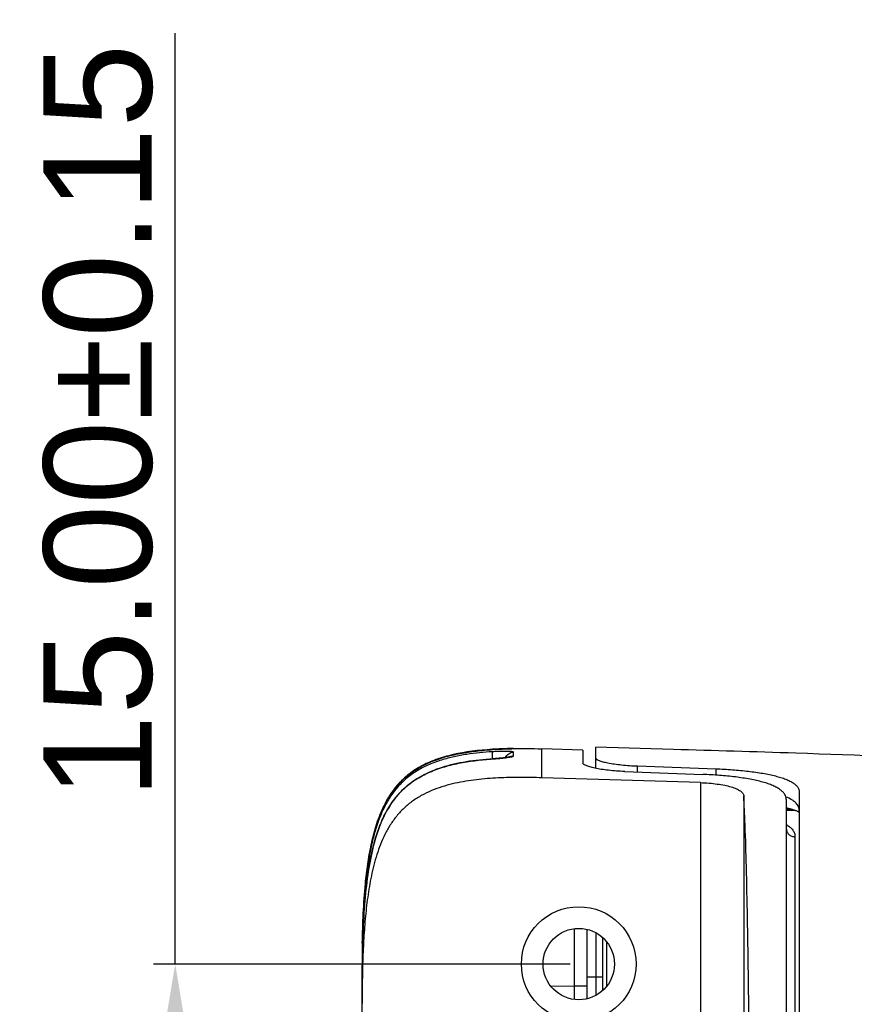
# Model space of a CAD drawing. Header units: millimetres. Extents: x 2984 to 3412, y -1556 to -1253.
# Tile 14 of 53: x 3038 to 3057, y -1384 to -1361. Entities that reach past the tile are written whole.
import ezdxf

# ---------------------------------------------------------------- set-up
doc = ezdxf.new("R2010")
doc.units = ezdxf.units.MM
doc.layers.add('06___PRT_ALL_SURFS', color=7, linetype='Continuous')
doc.styles.add('HANA', font='arial.ttf')
doc.dimstyles.new('HANA$0', dxfattribs={"dimtxt": 2.5, "dimasz": 2.5, "dimexe": 0.5, "dimexo": 0.2, "dimgap": 0.5, "dimtad": 1, "dimzin": 1, "dimdsep": 46, "dimtxsty": 'HANA', "dimcen": 0, "dimclrd": 3, "dimclre": 3, "dimclrt": 4, "dimadec": 0, "dimazin": 0, "dimtfac": 1, "dimtmove": 0, "dimatfit": 3, "dimfxl": 1, "dimtzin": 0, "dimarcsym": 0})

# ---------------------------------------------------------------- blocks, each defined once
blk = doc.blocks.new('*D35')
at = {"color": 3, "lineweight": -2}
for p, q in [((3041.492, -1382.632), (3041.492, -1361.12)), ((3050.614, -1382.632), (3040.992, -1382.632)), ((3041.492, -1395.132), (3041.492, -1385.132)), ((3050.614, -1397.632), (3040.992, -1397.632))]:
    blk.add_line(p, q, dxfattribs=at)
at = {"color": 3}
for points in [[(3041.909, -1385.132), (3041.075, -1385.132), (3041.492, -1382.632)], [(3041.075, -1395.132), (3041.909, -1395.132), (3041.492, -1397.632)]]:
    blk.add_solid(points, dxfattribs=at)
at = {"layer": 'Defpoints', "color": 0}
for p in [(3041.492, -1382.632), (3050.814, -1382.632), (3050.814, -1397.632)]:
    blk.add_point(p, dxfattribs=at)
at = {"color": 4, "insert": (3039.716, -1370.087), "char_height": 2.5, "attachment_point": 5, "rotation": 90, "style": 'HANA'}
blk.add_mtext('15.00%%p0.15', dxfattribs=at)

msp = doc.modelspace()

# ---------------------------------------------------------------- linework, layer by layer
at = {"color": 7, "linetype": 'Continuous'}
for p, q in [((3048.827, -1377.675), (3048.759, -1377.68)), ((3048.821, -1377.675), (3048.823, -1377.67)), ((3048.823, -1377.675), (3049.267, -1377.655)), ((3048.823, -1377.675), (3048.823, -1377.675)), ((3048.876, -1377.672), (3048.827, -1377.675)), ((3048.929, -1377.669), (3048.876, -1377.672)), ((3048.985, -1377.666), (3048.929, -1377.669)), ((3049.043, -1377.664), (3048.985, -1377.666)), ((3049.104, -1377.661), (3049.043, -1377.664)), ((3049.178, -1377.658), (3049.104, -1377.661)), ((3049.284, -1377.655), (3049.265, -1377.655)), ((3049.267, -1377.655), (3049.307, -1377.653)), ((3049.279, -1377.652), (3049.273, -1377.652)), ((3049.283, -1377.652), (3049.276, -1377.652)), ((3049.29, -1377.652), (3049.279, -1377.652)), ((3049.28, -1377.652), (3049.3, -1377.652)), ((3049.293, -1377.652), (3049.283, -1377.652)), ((3049.29, -1377.654), (3049.284, -1377.655)), ((3049.292, -1377.652), (3049.287, -1377.652)), ((3049.294, -1377.652), (3049.29, -1377.652)), ((3049.292, -1377.654), (3049.29, -1377.654)), ((3049.293, -1377.654), (3049.292, -1377.654)), ((3049.293, -1377.654), (3049.294, -1377.654)), ((3049.294, -1377.654), (3049.293, -1377.654)), ((3049.298, -1377.652), (3049.294, -1377.652)), ((3049.304, -1377.651), (3049.3, -1377.652)), ((3049.302, -1377.652), (3049.3, -1377.652)), ((3049.307, -1377.651), (3049.303, -1377.652)), ((3049.307, -1377.653), (3049.307, -1377.651)), ((3049.307, -1377.82), (3049.307, -1377.735)), ((3049.307, -1377.82), (3049.307, -1377.735)), ((3050.909, -1377.686), (3049.962, -1377.658)), ((3049.964, -1378.327), (3049.962, -1377.658)), ((3050.909, -1377.686), (3050.909, -1377.987)), ((3051.209, -1378.11), (3051.209, -1377.62)), ((3048.846, -1377.889), (3048.757, -1377.895)), ((3048.823, -1377.89), (3048.823, -1377.885)), ((3048.87, -1377.887), (3048.846, -1377.889)), ((3048.893, -1377.885), (3048.87, -1377.887)), ((3048.915, -1377.883), (3048.893, -1377.885)), ((3048.937, -1377.882), (3048.915, -1377.883)), ((3048.958, -1377.88), (3048.937, -1377.882)), ((3048.979, -1377.878), (3048.958, -1377.88)), ((3048.999, -1377.876), (3048.979, -1377.878)), ((3049.018, -1377.874), (3048.999, -1377.876)), ((3049.036, -1377.872), (3049.018, -1377.874)), ((3049.053, -1377.871), (3049.036, -1377.872)), ((3049.07, -1377.869), (3049.053, -1377.871)), ((3049.086, -1377.867), (3049.07, -1377.869)), ((3049.101, -1377.865), (3049.086, -1377.867)), ((3049.115, -1377.863), (3049.101, -1377.865)), ((3049.129, -1377.862), (3049.115, -1377.863)), ((3049.141, -1377.86), (3049.129, -1377.862)), ((3049.153, -1377.858), (3049.141, -1377.86)), ((3049.164, -1377.857), (3049.153, -1377.858)), ((3049.174, -1377.855), (3049.164, -1377.857)), ((3051.875, -1378.183), (3053.679, -1378.25)), ((3052.175, -1378.194), (3052.175, -1378.055)), ((3052.175, -1378.055), (3053.979, -1378.121)), ((3053.979, -1378.121), (3053.979, -1378.266)), ((3053.627, -1378.44), (3049.964, -1378.327)), ((3053.627, -1378.44), (3053.627, -1401.825)), ((3055.909, -1378.655), (3055.909, -1401.61)), ((3054.627, -1378.747), (3054.627, -1401.518)), ((3055.609, -1378.828), (3055.609, -1401.437)), ((3055.609, -1379.053), (3055.754, -1379.056)), ((3055.809, -1379.08), (3055.609, -1379.08)), ((3055.821, -1379.08), (3055.809, -1379.08)), ((3055.809, -1379.69), (3055.809, -1400.575)), ((3045.885, -1380.776), (3045.884, -1380.781)), ((3050.715, -1383.136), (3050.717, -1381.813)), ((3051.009, -1383.434), (3051.009, -1381.831)), ((3045.815, -1382.089), (3045.814, -1382.122)), ((3051.209, -1381.908), (3051.209, -1383.357)), ((3051.359, -1382.013), (3051.359, -1383.252)), ((3045.814, -1382.122), (3045.814, -1382.15)), ((3051.459, -1383.147), (3051.459, -1382.118)), ((3045.81, -1382.603), (3045.809, -1382.655)), ((3045.809, -1396.722), (3045.809, -1382.655)), ((3045.81, -1382.71), (3045.809, -1382.71)), ((3045.811, -1382.655), (3045.81, -1382.655)), ((3051.359, -1382.932), (3051.009, -1382.932)), ((3050.168, -1383.145), (3050.715, -1383.136)), ((3050.715, -1383.451), (3050.715, -1383.136)), ((3050.715, -1383.136), (3051.009, -1383.136))]:
    msp.add_line(p, q, dxfattribs=at)
for points in [[(3048.759, -1377.68), (3048.679, -1377.686), (3048.6, -1377.693), (3048.522, -1377.7), (3048.444, -1377.709), (3048.368, -1377.718), (3048.292, -1377.729), (3048.218, -1377.74), (3048.144, -1377.752), (3048.072, -1377.765), (3048, -1377.779), (3047.93, -1377.794), (3047.86, -1377.811), (3047.792, -1377.828), (3047.725, -1377.846), (3047.659, -1377.866), (3047.595, -1377.886), (3047.532, -1377.908), (3047.47, -1377.931), (3047.409, -1377.955), (3047.35, -1377.98), (3047.293, -1378.006), (3047.237, -1378.033), (3047.182, -1378.061), (3047.13, -1378.091), (3047.079, -1378.121), (3047.029, -1378.153), (3046.981, -1378.185), (3046.934, -1378.218), (3046.889, -1378.253), (3046.845, -1378.288), (3046.803, -1378.325), (3046.762, -1378.362), (3046.722, -1378.401), (3046.683, -1378.441), (3046.645, -1378.482), (3046.607, -1378.525), (3046.571, -1378.569), (3046.536, -1378.615), (3046.501, -1378.664), (3046.467, -1378.713), (3046.433, -1378.765), (3046.401, -1378.818), (3046.37, -1378.873), (3046.339, -1378.93), (3046.31, -1378.988), (3046.297, -1379.016)], [(3049.239, -1377.656), (3049.23, -1377.656), (3049.227, -1377.657), (3049.178, -1377.658)], [(3049.265, -1377.655), (3049.244, -1377.656), (3049.241, -1377.656), (3049.239, -1377.656)], [(3048.757, -1377.895), (3048.678, -1377.902), (3048.598, -1377.909), (3048.52, -1377.917), (3048.443, -1377.926), (3048.366, -1377.936), (3048.29, -1377.947), (3048.216, -1377.959), (3048.142, -1377.972), (3048.069, -1377.985), (3047.998, -1378), (3047.927, -1378.016), (3047.858, -1378.032), (3047.789, -1378.05), (3047.722, -1378.069), (3047.656, -1378.089), (3047.592, -1378.11), (3047.528, -1378.132), (3047.467, -1378.156), (3047.406, -1378.18), (3047.347, -1378.206), (3047.29, -1378.233), (3047.234, -1378.261), (3047.179, -1378.289), (3047.127, -1378.319), (3047.076, -1378.35), (3047.026, -1378.382), (3046.978, -1378.415), (3046.932, -1378.449), (3046.887, -1378.484), (3046.843, -1378.52), (3046.801, -1378.557), (3046.759, -1378.595), (3046.719, -1378.634), (3046.68, -1378.675), (3046.642, -1378.717), (3046.605, -1378.76), (3046.569, -1378.805), (3046.533, -1378.852), (3046.498, -1378.901), (3046.464, -1378.951), (3046.431, -1379.004), (3046.399, -1379.058), (3046.368, -1379.113), (3046.337, -1379.17), (3046.308, -1379.229), (3046.28, -1379.289), (3046.253, -1379.351), (3046.227, -1379.414), (3046.202, -1379.478), (3046.179, -1379.543), (3046.156, -1379.609), (3046.134, -1379.677), (3046.113, -1379.745), (3046.094, -1379.815), (3046.075, -1379.885), (3046.057, -1379.957), (3046.04, -1380.029), (3046.023, -1380.103), (3046.008, -1380.178), (3045.993, -1380.254), (3045.979, -1380.332), (3045.965, -1380.41), (3045.952, -1380.49), (3045.94, -1380.572), (3045.929, -1380.654), (3045.918, -1380.738), (3045.908, -1380.823), (3045.898, -1380.909), (3045.889, -1380.997), (3045.88, -1381.085), (3045.872, -1381.175), (3045.865, -1381.266), (3045.858, -1381.358), (3045.852, -1381.451), (3045.846, -1381.545), (3045.84, -1381.64), (3045.835, -1381.736), (3045.831, -1381.833), (3045.827, -1381.931), (3045.824, -1382.03), (3045.82, -1382.129), (3045.82, -1382.151)], [(3049.222, -1377.845), (3049.222, -1377.845), (3049.221, -1377.845), (3049.221, -1377.846), (3049.22, -1377.846), (3049.218, -1377.846), (3049.217, -1377.847), (3049.215, -1377.847), (3049.213, -1377.848), (3049.21, -1377.848), (3049.208, -1377.849), (3049.205, -1377.849), (3049.202, -1377.85), (3049.199, -1377.851), (3049.195, -1377.851), (3049.191, -1377.852), (3049.187, -1377.853), (3049.183, -1377.853), (3049.179, -1377.854), (3049.174, -1377.855)], [(3055.609, -1379.016), (3055.631, -1379.021), (3055.66, -1379.028), (3055.688, -1379.036), (3055.714, -1379.043), (3055.739, -1379.051), (3055.761, -1379.058), (3055.782, -1379.065), (3055.802, -1379.073)], [(3055.802, -1379.073), (3055.819, -1379.08), (3055.835, -1379.086)], [(3055.835, -1379.086), (3055.85, -1379.093), (3055.863, -1379.099), (3055.875, -1379.105), (3055.885, -1379.111), (3055.894, -1379.117), (3055.902, -1379.122)], [(3055.902, -1379.122), (3055.908, -1379.126), (3055.909, -1379.127)]]:
    msp.add_lwpolyline(points, dxfattribs=at)
for radius in [1.325, 0.825]:
    msp.add_circle((3050.814, -1382.632), radius, dxfattribs=at)
for centre, radius, start, end in [((3049.047, -1383.013), 5.344, 98.4154, 98.6953), ((3049.071, -1383.178), 5.511, 97.8599, 98.4139), ((3049.107, -1383.437), 5.772, 97.2445, 97.8592), ((3049.362, -1386.216), 8.564, 93.3304, 93.6141), ((3049.363, -1386.213), 8.561, 93.4722, 93.6144), ((3049.363, -1386.212), 8.559, 93.4767, 93.6144), ((3049.362, -1386.209), 8.556, 93.4805, 93.6144), ((3049.348, -1386), 8.347, 93.4651, 93.6061), ((3049.434, -1387.563), 9.912, 90.9303, 93.4177), ((3049.433, -1387.544), 9.893, 90.9609, 93.4159), ((3049.362, -1386.225), 8.572, 93.0645, 93.4647), ((3049.378, -1386.531), 8.879, 92.8176, 93.066), ((3049.392, -1386.81), 9.158, 92.4307, 92.8175), ((3049.306, -1377.849), 0.197, 99.8177, 101.0324), ((3049.309, -1377.851), 0.2, 90.8207, 100.9105), ((3049.306, -1377.849), 0.197, 96.8261, 99.8163), ((3049.306, -1377.849), 0.198, 91.8954, 96.8271), ((3049.31, -1377.853), 0.2, 90.8234, 95.0262), ((3049.306, -1377.848), 0.197, 91.0248, 91.8929), ((3052.305, -1377.712), 3.486, 182.5235, 182.8457), ((3048.16, -1368.332), 9.583, 273.9676, 274.0901), ((3048.779, -1380.187), 2.748, 154.3649, 154.7567), ((3069.991, -1382.558), 24.181, 178.5079, 178.8882), ((3075.397, -1382.652), 29.588, 179.0282, 180.0215), ((3075.082, -1382.697), 29.273, 178.9303, 180.0262), ((3073.965, -1382.913), 28.156, 178.4483, 180.0536), ((3073.898, -1382.623), 28.088, 179.2764, 179.4048), ((3072.594, -1382.606), 26.784, 179.025, 179.2773), ((3075.372, -1382.638), 29.562, 179.4059, 179.6536), ((3077.685, -1382.652), 31.876, 179.6539, 179.9135)]:
    msp.add_arc(centre, radius, start, end, dxfattribs=at)
for points, knots in [([(3048.823, -1377.726), (3048.624, -1377.738), (3048.325, -1377.767), (3047.933, -1377.838), (3047.643, -1377.913), (3047.361, -1378.015), (3047.093, -1378.15), (3046.846, -1378.323), (3046.63, -1378.532), (3046.45, -1378.772), (3046.303, -1379.034), (3046.187, -1379.311), (3046.096, -1379.596), (3046.024, -1379.887), (3045.948, -1380.28), (3045.91, -1380.577), (3045.89, -1380.776)], [0, 0, 0, 0, 0.124918, 0.187393, 0.249868, 0.312339, 0.374804, 0.437265, 0.499733, 0.562219, 0.62473, 0.68726, 0.749803, 0.812353, 0.874907, 1, 1, 1, 1]), ([(3046.297, -1379.016), (3046.351, -1378.902), (3046.444, -1378.737), (3046.595, -1378.535), (3046.723, -1378.395), (3046.864, -1378.269), (3047.068, -1378.12), (3047.347, -1377.971), (3047.704, -1377.845), (3048.072, -1377.76), (3048.446, -1377.705), (3048.697, -1377.683), (3048.823, -1377.675)], [0, 0, 0, 0, 0.125021, 0.18757, 0.25011, 0.312644, 0.375172, 0.500102, 0.625065, 0.750042, 0.87502, 1, 1, 1, 1]), ([(3048.823, -1377.67), (3048.498, -1377.69), (3048.039, -1377.747), (3047.508, -1377.9), (3047.155, -1378.057), (3046.852, -1378.261), (3046.598, -1378.512), (3046.422, -1378.764), (3046.332, -1378.934), (3046.302, -1378.998)], [0, 0, 0, 0, 0.264378, 0.396568, 0.528757, 0.660946, 0.793135, 0.925324, 1, 1, 1, 1]), ([(3048.822, -1377.866), (3048.822, -1377.856), (3048.821, -1377.838), (3048.82, -1377.812), (3048.82, -1377.789), (3048.82, -1377.769), (3048.82, -1377.752), (3048.82, -1377.741), (3048.821, -1377.734), (3048.822, -1377.73), (3048.822, -1377.728), (3048.823, -1377.726), (3048.823, -1377.726)], [0, 0, 0, 0, 0.201368, 0.388156, 0.556074, 0.701276, 0.820459, 0.910958, 0.94483, 0.970918, 0.989198, 1, 1, 1, 1]), ([(3049.307, -1377.735), (3049.307, -1377.734), (3049.304, -1377.732), (3049.301, -1377.731), (3049.295, -1377.729), (3049.285, -1377.727), (3049.269, -1377.724), (3049.248, -1377.722), (3049.214, -1377.72), (3049.161, -1377.718), (3049.089, -1377.717), (3049.006, -1377.718), (3048.917, -1377.721), (3048.855, -1377.724), (3048.823, -1377.726)], [0, 0, 0, 0, 0.007542, 0.014116, 0.022854, 0.047012, 0.080085, 0.121855, 0.171972, 0.295355, 0.445701, 0.61747, 0.804435, 1, 1, 1, 1]), ([(3049.123, -1377.862), (3049.13, -1377.844), (3049.15, -1377.809), (3049.194, -1377.768), (3049.247, -1377.742), (3049.287, -1377.735), (3049.307, -1377.735)], [0, 0, 0, 0, 0.24982, 0.49977, 0.749845, 1, 1, 1, 1]), ([(3072.662, -1379.095), (3072.456, -1379.061), (3070.996, -1378.823), (3068.264, -1378.471), (3064.326, -1378.139), (3060.165, -1377.914), (3056.312, -1377.773), (3053.927, -1377.7), (3053.005, -1377.673)], [0, 0, 0, 0, 0.034111, 0.241375, 0.448639, 0.655903, 0.863167, 1, 1, 1, 1]), ([(3045.82, -1382.151), (3045.827, -1381.901), (3045.843, -1381.527), (3045.884, -1381.029), (3045.926, -1380.657), (3045.983, -1380.287), (3046.061, -1379.921), (3046.166, -1379.561), (3046.307, -1379.214), (3046.463, -1378.942), (3046.616, -1378.744), (3046.743, -1378.607), (3046.884, -1378.483), (3047.086, -1378.337), (3047.363, -1378.19), (3047.716, -1378.065), (3048.081, -1377.979), (3048.45, -1377.923), (3048.699, -1377.9), (3048.823, -1377.892)], [0, 0, 0, 0, 0.125071, 0.187609, 0.250147, 0.312683, 0.375216, 0.437741, 0.50025, 0.562731, 0.593991, 0.625249, 0.656503, 0.687755, 0.750194, 0.812644, 0.875098, 0.937549, 1, 1, 1, 1]), ([(3048.822, -1377.89), (3048.822, -1377.89), (3048.823, -1377.891), (3048.823, -1377.891), (3048.823, -1377.892)], [0, 0, 0, 0, 0.168774, 1, 1, 1, 1]), ([(3048.844, -1377.89), (3048.909, -1377.886), (3049.003, -1377.878), (3049.121, -1377.865), (3049.173, -1377.858), (3049.197, -1377.854)], [0, 0, 0, 0, 0.554174, 0.795667, 1, 1, 1, 1]), ([(3049.197, -1377.854), (3049.213, -1377.852), (3049.235, -1377.848), (3049.262, -1377.842), (3049.277, -1377.838), (3049.29, -1377.833), (3049.299, -1377.829), (3049.305, -1377.825), (3049.307, -1377.822), (3049.307, -1377.82)], [0, 0, 0, 0, 0.40593, 0.570842, 0.709041, 0.819962, 0.903659, 0.961621, 1, 1, 1, 1]), ([(3049.206, -1377.849), (3049.221, -1377.84), (3049.254, -1377.826), (3049.289, -1377.82), (3049.307, -1377.82)], [0, 0, 0, 0, 0.499831, 1, 1, 1, 1]), ([(3051.875, -1378.183), (3051.811, -1378.18), (3051.686, -1378.173), (3051.505, -1378.157), (3051.34, -1378.135), (3051.215, -1378.112), (3051.128, -1378.092), (3051.072, -1378.077), (3051.024, -1378.062), (3050.984, -1378.047), (3050.956, -1378.034), (3050.938, -1378.024), (3050.922, -1378.012), (3050.909, -1377.998), (3050.909, -1377.987)], [0, 0, 0, 0, 0.191204, 0.374077, 0.542086, 0.689465, 0.753879, 0.811415, 0.861654, 0.904275, 0.9391, 0.953602, 0.966212, 1, 1, 1, 1]), ([(3051.209, -1377.876), (3051.209, -1377.88), (3051.213, -1377.887), (3051.22, -1377.895), (3051.232, -1377.905), (3051.253, -1377.917), (3051.284, -1377.93), (3051.324, -1377.944), (3051.372, -1377.957), (3051.428, -1377.971), (3051.516, -1377.989), (3051.641, -1378.01), (3051.869, -1378.038), (3052.05, -1378.05), (3052.175, -1378.055)], [0, 0, 0, 0, 0.013394, 0.022068, 0.032464, 0.058952, 0.093401, 0.135816, 0.185984, 0.24356, 0.308102, 0.455936, 0.624564, 1, 1, 1, 1]), ([(3053.979, -1378.121), (3054.108, -1378.125), (3054.36, -1378.139), (3054.724, -1378.173), (3055.009, -1378.212), (3055.218, -1378.252), (3055.357, -1378.284), (3055.482, -1378.319), (3055.593, -1378.357), (3055.688, -1378.399), (3055.767, -1378.444), (3055.829, -1378.492), (3055.875, -1378.543), (3055.903, -1378.598), (3055.909, -1378.637), (3055.909, -1378.655)], [0, 0, 0, 0, 0.184626, 0.361071, 0.522958, 0.596716, 0.664918, 0.727123, 0.78303, 0.832505, 0.875633, 0.912808, 0.944862, 0.973229, 1, 1, 1, 1]), ([(3049.964, -1378.327), (3049.796, -1378.321), (3049.46, -1378.316), (3048.955, -1378.326), (3048.452, -1378.365), (3048.037, -1378.431), (3047.711, -1378.515), (3047.472, -1378.596), (3047.241, -1378.699), (3047.023, -1378.827), (3046.823, -1378.981), (3046.645, -1379.16), (3046.491, -1379.361), (3046.319, -1379.651), (3046.159, -1380.041), (3046.03, -1380.529), (3045.942, -1381.026), (3045.884, -1381.527), (3045.846, -1382.03), (3045.816, -1382.702), (3045.809, -1383.206), (3045.809, -1383.543)], [0, 0, 0, 0, 0.06251, 0.125019, 0.187523, 0.250017, 0.281272, 0.312526, 0.343777, 0.375023, 0.406267, 0.43751, 0.468756, 0.500005, 0.562461, 0.624951, 0.687455, 0.749963, 0.812473, 0.874983, 1, 1, 1, 1]), ([(3053.627, -1378.44), (3053.693, -1378.442), (3053.821, -1378.449), (3054.008, -1378.469), (3054.179, -1378.497), (3054.328, -1378.533), (3054.436, -1378.571), (3054.506, -1378.605), (3054.548, -1378.631), (3054.581, -1378.658), (3054.606, -1378.686), (3054.622, -1378.716), (3054.626, -1378.737), (3054.627, -1378.747)], [0, 0, 0, 0, 0.180334, 0.353709, 0.513773, 0.655255, 0.774397, 0.825006, 0.869619, 0.908532, 0.942389, 0.972313, 1, 1, 1, 1]), ([(3055.609, -1378.828), (3055.609, -1378.808), (3055.603, -1378.766), (3055.576, -1378.707), (3055.53, -1378.651), (3055.468, -1378.599), (3055.389, -1378.55), (3055.294, -1378.505), (3055.184, -1378.463), (3055.059, -1378.425), (3054.92, -1378.39), (3054.711, -1378.348), (3054.426, -1378.305), (3054.061, -1378.269), (3053.809, -1378.255), (3053.679, -1378.25)], [0, 0, 0, 0, 0.028609, 0.058522, 0.091697, 0.129567, 0.173027, 0.222544, 0.278271, 0.340131, 0.407864, 0.481069, 0.641691, 0.816771, 1, 1, 1, 1]), ([(3054.627, -1401.518), (3054.632, -1401.413), (3054.644, -1401.182), (3054.666, -1400.639), (3054.69, -1399.803), (3054.715, -1398.618), (3054.737, -1397.206), (3054.754, -1395.604), (3054.771, -1393.225), (3054.778, -1390.132), (3054.771, -1387.04), (3054.754, -1384.66), (3054.737, -1383.058), (3054.715, -1381.647), (3054.69, -1380.461), (3054.666, -1379.626), (3054.644, -1379.083), (3054.632, -1378.852), (3054.627, -1378.747)], [0, 0, 0, 0, 0.013889, 0.030381, 0.071649, 0.123976, 0.186555, 0.257616, 0.335019, 0.5, 0.66498, 0.742384, 0.813444, 0.876023, 0.92835, 0.969619, 0.986111, 1, 1, 1, 1]), ([(3055.909, -1379.096), (3055.909, -1379.079), (3055.906, -1379.046), (3055.892, -1378.999), (3055.867, -1378.954), (3055.833, -1378.911), (3055.789, -1378.872), (3055.714, -1378.821), (3055.649, -1378.791), (3055.602, -1378.773)], [0, 0, 0, 0, 0.103953, 0.207233, 0.313688, 0.427001, 0.550288, 0.685932, 1, 1, 1, 1]), ([(3046.294, -1379.015), (3046.273, -1379.058), (3046.152, -1379.333), (3045.993, -1379.898), (3045.914, -1380.476), (3045.885, -1380.776)], [0, 0, 0, 0, 0.087622, 0.543003, 1, 1, 1, 1]), ([(3045.885, -1380.776), (3045.9, -1380.625), (3045.936, -1380.325), (3046.013, -1379.877), (3046.125, -1379.437), (3046.232, -1379.153), (3046.297, -1379.016)], [0, 0, 0, 0, 0.250065, 0.500112, 0.750111, 1, 1, 1, 1]), ([(3055.609, -1379.502), (3055.61, -1379.526), (3055.62, -1379.577), (3055.665, -1379.639), (3055.732, -1379.68), (3055.784, -1379.69), (3055.809, -1379.69)], [0, 0, 0, 0, 0.242911, 0.490038, 0.742998, 1, 1, 1, 1]), ([(3055.61, -1379.408), (3055.64, -1379.426), (3055.696, -1379.463), (3055.761, -1379.531), (3055.801, -1379.608), (3055.809, -1379.663), (3055.809, -1379.69)], [0, 0, 0, 0, 0.294072, 0.548318, 0.777167, 1, 1, 1, 1]), ([(3045.814, -1382.15), (3045.818, -1381.921), (3045.832, -1381.462), (3045.863, -1381.004), (3045.885, -1380.776)], [0, 0, 0, 0, 0.500011, 1, 1, 1, 1]), ([(3045.89, -1380.776), (3045.867, -1381.004), (3045.834, -1381.462), (3045.819, -1381.921), (3045.815, -1382.15)], [0, 0, 0, 0, 0.499989, 1, 1, 1, 1]), ([(3045.884, -1380.781), (3045.855, -1381.077), (3045.833, -1381.458), (3045.82, -1381.85), (3045.818, -1381.928)], [0, 0, 0, 0, 0.800283, 1, 1, 1, 1])]:
    msp.add_open_spline(points, degree=3, knots=knots, dxfattribs=at)
for points in [[(3048.379, -1377.711), (3048.527, -1377.692), (3048.675, -1377.679), (3048.823, -1377.67)], [(3048.823, -1377.67), (3048.823, -1377.67), (3048.823, -1377.67), (3048.823, -1377.67)], [(3048.865, -1377.667), (3048.866, -1377.667), (3048.866, -1377.667), (3048.867, -1377.667)], [(3049.004, -1377.66), (3049.004, -1377.66), (3049.005, -1377.66), (3049.006, -1377.66)], [(3049.006, -1377.66), (3049.006, -1377.66), (3049.007, -1377.66), (3049.007, -1377.66)], [(3049.007, -1377.66), (3049.008, -1377.66), (3049.009, -1377.66), (3049.01, -1377.66)], [(3049.279, -1377.652), (3049.278, -1377.652), (3049.278, -1377.652), (3049.277, -1377.652)], [(3049.299, -1377.652), (3049.298, -1377.652), (3049.298, -1377.652), (3049.297, -1377.652)], [(3049.3, -1377.652), (3049.299, -1377.652), (3049.298, -1377.652), (3049.298, -1377.652)], [(3049.3, -1377.652), (3049.299, -1377.652), (3049.299, -1377.652), (3049.299, -1377.652)], [(3049.303, -1377.651), (3049.304, -1377.651), (3049.305, -1377.651), (3049.306, -1377.651)], [(3049.306, -1377.651), (3049.52, -1377.648), (3049.739, -1377.651), (3049.962, -1377.658)]]:
    msp.add_open_spline(points, degree=3, dxfattribs=at)
at = {"layer": '06___PRT_ALL_SURFS', "color": 7, "linetype": 'Continuous'}
msp.add_line((3053.005, -1377.673), (3051.209, -1377.62), dxfattribs=at)

# ---------------------------------------------------------------- dimensions: what is measured, and where the dimension line sits
dim = msp.add_linear_dim(base=(3041.492, -1382.632), p1=(3050.814, -1397.632), p2=(3050.814, -1382.632), angle=90, dimstyle='HANA$0', override={"dimtol": 1, "dimtp": 0.15, "dimtm": 0.15, "dimtfillclr": 3})
dim.commit()
dim.dimension.update_dxf_attribs({"geometry": '*D35', "text_midpoint": (3041.492, -1370.087), "dimtype": 160})

doc.saveas('drawing.dxf')
